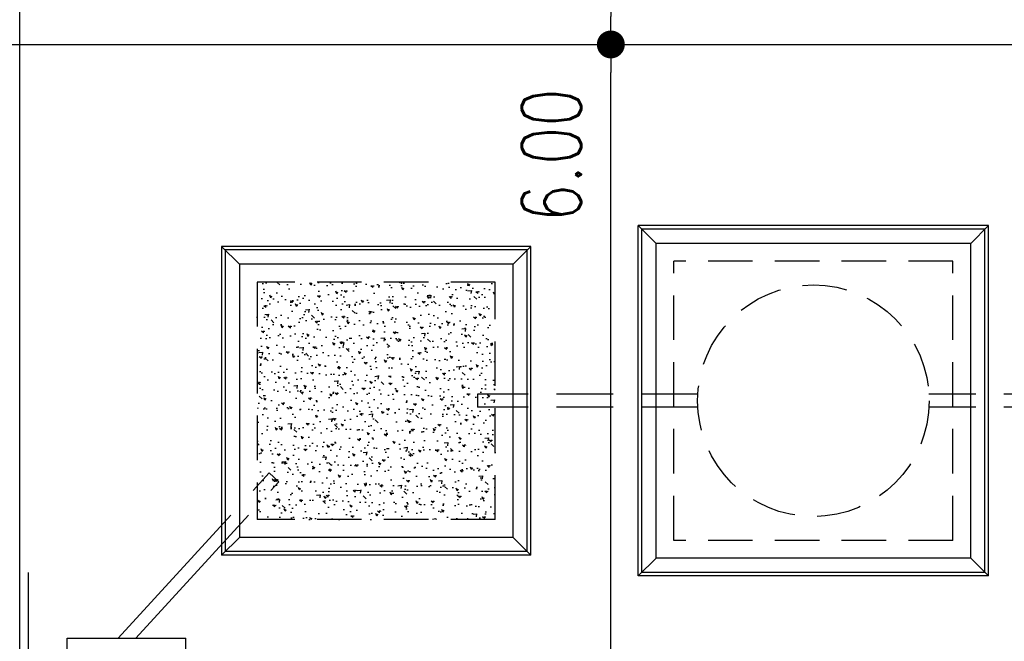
# Model space of a CAD drawing. Header units: millimetres. Extents: x 301 to 1479, y 491 to 1341.
# Tile 202 of 256: x 480 to 488, y 595 to 600. Entities that reach past the tile are written whole.
import ezdxf

# ---------------------------------------------------------------- set-up
doc = ezdxf.new("R2010")
doc.units = ezdxf.units.MM
doc.header["$LTSCALE"] = 1.5
doc.header["$MEASUREMENT"] = 0
for name, pattern in [('HIDDEN', [0.375, 0.25, -0.125]), ('HIDDEN2', [4.7625, 3.175, -1.5875]), ('PHANTOM2', [1.25, 0.625, -0.125, 0.125, -0.125, 0.125, -0.125])]:
    doc.linetypes.add(name, pattern=pattern)
for name, color, linetype in [('AP&SA', 254, 'HIDDEN'), ('Blk', 7, 'Continuous'), ('boundary', 3, 'Continuous'), ('Boundary Wall', 64, 'Continuous'), ('DIM', 6, 'Continuous'), ('Hatch Aggregate', 252, 'Continuous'), ('Kerb', 251, 'Continuous'), ('P. Septic tank', 2, 'Continuous'), ('PVC Pipe 110', 69, 'Continuous'), ('PVC Sewer Pipe 110', 24, 'Continuous')]:
    doc.layers.add(name, color=color, linetype=linetype)
doc.styles.add('RS1', font='romans.shx', dxfattribs={"width": 0.75, "height": 0.5})
doc.dimstyles.new('Souillac5', dxfattribs={"dimscale": 0.5, "dimtxt": 0.5, "dimasz": 0.47, "dimexe": 0, "dimexo": 1, "dimgap": 0.5, "dimtad": 1, "dimzin": 0, "dimdsep": 46, "dimtxsty": 'RS1', "dimblk": 'DOT', "dimcen": 3, "dimse1": 1, "dimse2": 1, "dimclrd": 6, "dimclre": 6, "dimclrt": 7, "dimaunit": 1, "dimadec": 0, "dimazin": 0, "dimtfac": 1, "dimtofl": 0, "dimtmove": 1, "dimatfit": 3, "dimfxl": 1, "dimtolj": 1, "dimtzin": 0, "dimlwe": -1, "dimarcsym": 0})

# ---------------------------------------------------------------- blocks, each defined once
blk = doc.blocks.new('SSSU-D1')
at = {"layer": 'Hatch Aggregate'}
h = blk.add_hatch(dxfattribs=at)
h.set_pattern_fill('AR-CONC', color=256, scale=0.03, angle=90)
h.set_pattern_definition([(140, (33579.427, -774173.30486), (0.018825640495, 0.21517805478), [0.0225, -0.2475]), (85, (33579.427, -774173.30486), (-0.22565764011, -0.041625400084), [0.018, -0.198]), (190.45144446, (33579.42857, -774173.28693), (-0.20683199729, 0.17355265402), [0.0191220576, -0.2103426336]), (136.1842, (33579.367, -774173.30486), (0.04965578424, 0.3201723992), [0.03375, -0.37125]), (186.63563549, (33579.37114, -774173.27818), (-0.29223558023, 0.2803985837), [0.0286831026, -0.315514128]), (81.18416399, (33579.367, -774173.30486), (-0.29223558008, 0.28039858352), [0.027, -0.2970000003]), (111, (33579.382, -774173.27486), (0.1207856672, 0.179072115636), [0.0225, -0.2475]), (56, (33579.382, -774173.27486), (-0.217545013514, 0.072994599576), [0.018, -0.198]), (161.45144474, (33579.39207, -774173.25994), (-0.09675934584, 0.25206671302), [0.019122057, -0.2103426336]), (127.5, (33579.427, -774173.304864), (-0.0998681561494, 0.003647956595), [0, -0.1956, 0, -0.201, 0, -0.19875]), (97.5, (33579.427, -774173.30486), (-0.118323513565, 0.078920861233), [0, -0.1146, 0, -0.1911, 0, -0.07575]), (57.5, (33579.427, -774173.371764), (0.00676646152, 0.160146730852), [0, -0.075, 0, -0.234, 0, -0.3105]), (47.5, (33579.427, -774173.40176), (-0.0300314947, 0.174955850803), [0, -0.0975, 0, -0.1554, 0, -0.2205])])
h.paths.add_polyline_path([(8.45, 11.8), (10.455, 11.8), (10.455, 9.8), (8.45, 9.8)])
at = {"layer": 'AP&SA', "linetype": 'HIDDEN'}
for p, q in [((14.31, 11.975), (11.96, 11.975)), ((11.96, 9.625), (11.96, 11.975)), ((14.31, 9.625), (14.31, 11.975)), ((10.455, 11.8), (8.45, 11.8)), ((8.45, 11.8), (8.45, 9.8)), ((10.455, 9.8), (10.455, 11.8)), ((10.455, 9.8), (8.45, 9.8)), ((14.31, 9.625), (11.96, 9.625))]:
    blk.add_line(p, q, dxfattribs=at)
at = {"layer": 'Boundary Wall', "linetype": 'ByBlock'}
blk.add_line((6.525, 7.8), (6.525, 9.355), dxfattribs=at)
at = {"layer": 'Kerb'}
for p, q in [((14.61, 12.275), (11.66, 12.275)), ((11.66, 9.325), (11.66, 12.275)), ((11.66, 12.275), (11.81, 12.125)), ((14.61, 12.275), (14.46, 12.125)), ((14.61, 9.325), (14.61, 12.275)), ((14.58, 12.245), (11.69, 12.245)), ((11.69, 9.355), (11.69, 12.245)), ((14.58, 9.355), (14.58, 12.245)), ((14.46, 12.125), (11.81, 12.125)), ((11.81, 9.475), (11.81, 12.125)), ((14.46, 9.475), (14.46, 12.125)), ((8.15, 12.1), (8.15, 9.5)), ((10.755, 12.1), (8.15, 12.1)), ((8.3, 11.95), (8.15, 12.1)), ((8.18, 12.07), (8.18, 9.53)), ((10.725, 12.07), (8.18, 12.07)), ((10.605, 11.95), (10.755, 12.1)), ((10.725, 9.53), (10.725, 12.07)), ((10.755, 9.5), (10.755, 12.1)), ((10.605, 11.95), (8.3, 11.95)), ((8.3, 11.95), (8.3, 9.65)), ((10.605, 9.65), (10.605, 11.95)), ((8.3, 9.65), (8.15, 9.5)), ((10.605, 9.65), (8.3, 9.65)), ((10.605, 9.65), (10.755, 9.5)), ((10.755, 9.5), (8.15, 9.5)), ((10.725, 9.53), (8.18, 9.53)), ((11.66, 9.325), (11.81, 9.475)), ((14.46, 9.475), (11.81, 9.475)), ((14.61, 9.325), (14.46, 9.475)), ((14.61, 9.325), (11.66, 9.325)), ((14.58, 9.355), (11.69, 9.355)), ((6.85, 7.8), (6.85, 8.8)), ((6.85, 8.8), (7.85, 8.8)), ((7.85, 7.8), (7.85, 8.8))]:
    blk.add_line(p, q, dxfattribs=at)
at = {"layer": 'P. Septic tank', "linetype": 'HIDDEN'}
blk.add_circle((13.135, 10.8), 0.975, dxfattribs=at)
at = {"layer": 'PVC Pipe 110', "linetype": 'PHANTOM2', "ltscale": 1.5}
for p, q in [((7.2782, 8.8), (8.5512, 10.1922)), ((7.4273, 8.8), (8.6324, 10.118))]:
    blk.add_line(p, q, dxfattribs=at)
at = {"layer": 'PVC Pipe 110', "linetype": 'PHANTOM2', "ltscale": 2}
blk.add_line((8.5512, 10.1922), (8.6324, 10.118), dxfattribs=at)
at = {"layer": 'PVC Sewer Pipe 110', "linetype": 'HIDDEN2'}
blk.add_line((10.305, 10.855), (10.305, 10.745), dxfattribs=at)
at = {"layer": 'PVC Sewer Pipe 110', "linetype": 'HIDDEN2', "ltscale": 0.1}
for p, q in [((12.1615, 10.855), (10.305, 10.855)), ((15.2164, 10.855), (14.1084, 10.855)), ((12.1615, 10.745), (10.305, 10.745)), ((15.2164, 10.745), (14.1084, 10.745))]:
    blk.add_line(p, q, dxfattribs=at)
blk = doc.blocks.new('_DOT')
at = {"color": 0, "linetype": 'ByBlock'}
blk.add_line((-0.5, 0), (-1, 0), dxfattribs=at)
at = {"color": 0, "linetype": 'ByBlock', "const_width": 0.5}
blk.add_lwpolyline([(-0.25, 0, 1), (0.25, 0, 1)], format="xyb", close=True, dxfattribs=at)
blk = doc.blocks.new('*D82')
at = {"layer": 'DEFPOINTS', "color": 0, "transparency": 16777216}
for p in [(484.8664, 605.769), (484.8664, 599.769), (484.8664, 599.769)]:
    blk.add_point(p, dxfattribs=at)
at = {"layer": 'DIM', "color": 6, "lineweight": -2, "transparency": 16777216}
blk.add_line((484.8664, 605.534), (484.8664, 600.004), dxfattribs=at)
at = {"layer": 'DIM', "color": 6, "lineweight": -2, "transparency": 16777216, "xscale": 0.235, "yscale": 0.235, "zscale": 0.235}
for p, rotation in [((484.8664, 605.769), 90), ((484.8664, 599.769), 270)]:
    blk.add_blockref('_DOT', p, dxfattribs=dict(at, rotation=rotation))
at = {"layer": 'DIM', "color": 7, "transparency": 16777216, "insert": (484.3664, 600.7025), "char_height": 0.5, "attachment_point": 5, "rotation": 90, "style": 'RS1'}
blk.add_mtext('\\A1;6.00', dxfattribs=at)
blk = doc.blocks.new('*D99')
at = {"layer": 'DEFPOINTS', "color": 0, "transparency": 16777216}
for p in [(484.8664, 599.769), (484.8664, 599.769), (484.8664, 593.769)]:
    blk.add_point(p, dxfattribs=at)
at = {"layer": 'DIM', "color": 6, "lineweight": -2, "transparency": 16777216}
blk.add_line((484.8664, 594.004), (484.8664, 599.534), dxfattribs=at)
at = {"layer": 'DIM', "color": 6, "lineweight": -2, "transparency": 16777216, "xscale": 0.235, "yscale": 0.235, "zscale": 0.235}
for p, rotation in [((484.8664, 599.769), 90), ((484.8664, 593.769), 270)]:
    blk.add_blockref('_DOT', p, dxfattribs=dict(at, rotation=rotation))
at = {"layer": 'DIM', "color": 7, "transparency": 16777216, "insert": (484.3664, 598.8355), "char_height": 0.5, "attachment_point": 5, "rotation": 90, "style": 'RS1'}
blk.add_mtext('\\A1;6.00', dxfattribs=at)

msp = doc.modelspace()

# ---------------------------------------------------------------- linework, layer by layer
at = {"layer": 'boundary'}
for p, q in [((479.8876, 578.769), (479.8876, 620.769)), ((339.8876, 599.769), (492.611, 599.769))]:
    msp.add_line(p, q, dxfattribs=at)

# ---------------------------------------------------------------- block references
at = {"layer": 'Blk'}
msp.add_blockref('SSSU-D1', (473.4376, 585.969), dxfattribs=at)

# ---------------------------------------------------------------- dimensions: what is measured, and where the dimension line sits
at = {"layer": 'DIM'}
for p1, angle, picture, middle in [((484.8664, 605.769), 90, '*D82', (484.3664, 600.7025)), ((484.8664, 593.769), 270, '*D99', (484.3664, 598.8355))]:
    dim = msp.add_linear_dim(base=(484.8664, 599.769), p1=p1, p2=(484.8664, 599.769), angle=angle, dimstyle='Souillac5', override={"dimtmove": 2}, dxfattribs=at)
    dim.commit()
    dim.dimension.update_dxf_attribs({"geometry": picture, "text_midpoint": middle, "dimtype": 160})

doc.saveas('drawing.dxf')
